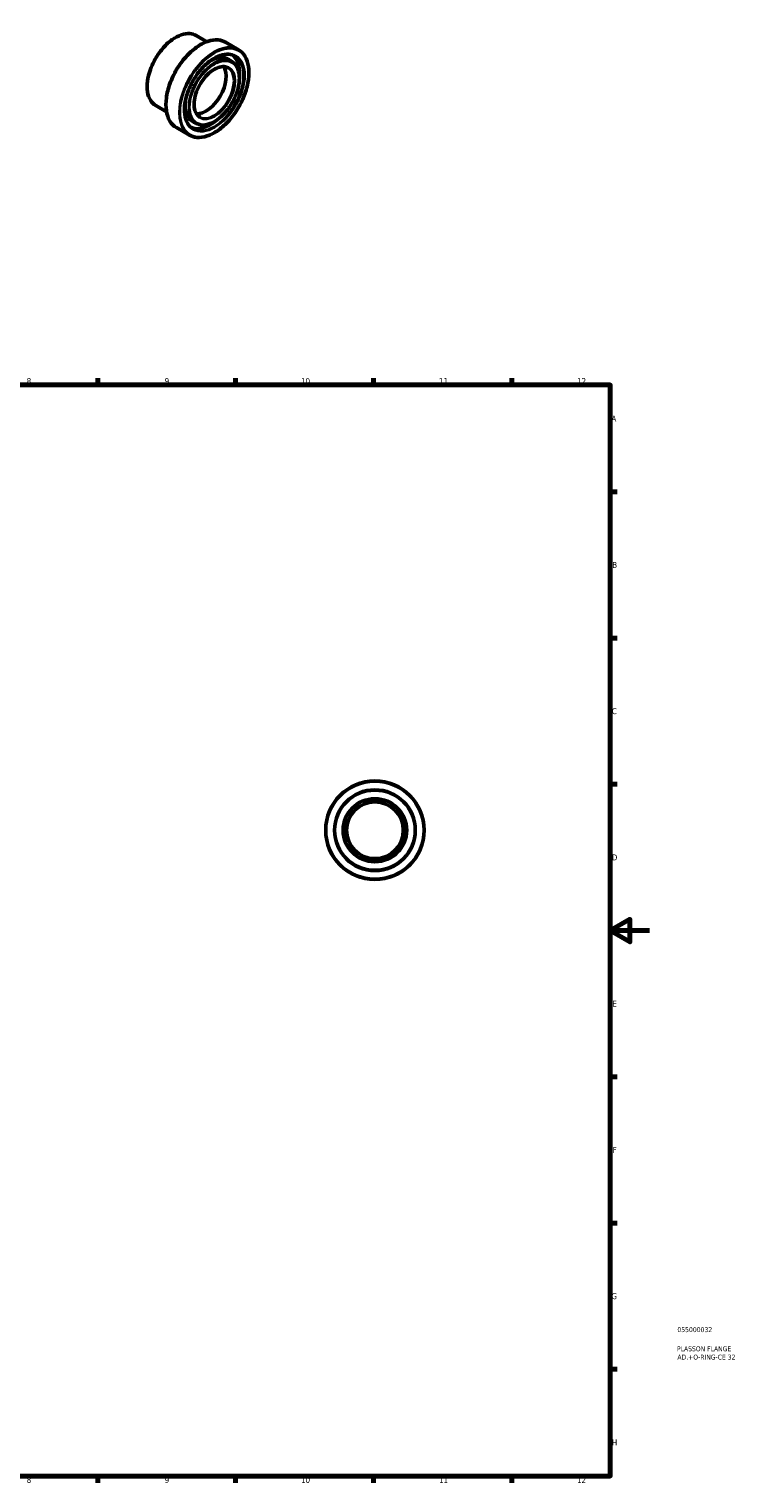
# Model space of a CAD drawing. Header units: millimetres. Extents: x -28 to 884, y -51 to 806.
# Tile 3 of 3: x 526 to 884, y 17 to 755. Entities that reach past the tile are written whole.
import ezdxf

# ---------------------------------------------------------------- set-up
doc = ezdxf.new("R2010")
doc.units = ezdxf.units.MM
for name, color, linetype, lineweight in [('Border (ANSI)', 7, 'Continuous', 70), ('Title (ISO)', 7, 'Continuous', 50), ('Visible (ANSI)', 7, 'Continuous', 50), ('Visible Narrow (ANSI)', 7, 'Continuous', 35)]:
    doc.layers.add(name, color=color, linetype=linetype, lineweight=lineweight)
doc.styles.add('Note Text (ANSI)', font='tahoma.ttf')
doc.styles.add('Note Text (ISO)', font='tahoma.ttf')

# ---------------------------------------------------------------- blocks, each defined once
blk = doc.blocks.new('Borders Default Border')
at = {"layer": 'Border (ANSI)'}
for p, q in [((560.67, 574), (560.67, 577.45)), ((630.75, 574), (630.75, 577.45)), ((700.83, 574), (700.83, 577.45)), ((770.92, 574), (770.92, 577.45)), ((821, 519.75), (824.45, 519.75)), ((821, 445.5), (824.45, 445.5)), ((821, 371.25), (824.45, 371.25)), ((821, 222.75), (824.45, 222.75)), ((821, 148.5), (824.45, 148.5)), ((821, 74.25), (824.45, 74.25)), ((560.67, 20), (560.67, 16.55)), ((630.75, 20), (630.75, 16.55)), ((700.83, 20), (700.83, 16.55)), ((770.92, 20), (770.92, 16.55))]:
    blk.add_line(p, q, dxfattribs=at)
at = {"layer": 'Border (ANSI)', "flags": 128}
for points in [[(20, 20), (20, 574), (821, 574), (821, 20), (20, 20)], [(841, 297), (821, 297), (831, 302.77), (831, 291.23), (821, 297)]]:
    blk.add_lwpolyline(points, dxfattribs=at)
at = {"layer": 'Border (ANSI)', "attachment_point": 7, "style": 'Note Text (ANSI)'}
for s, insert, char_height in [('8', (524.63, 574.33), 3.05), ('9', (594.7, 574.34), 3.05), ('10', (663.96, 574.34), 3.048), ('11', (734.04, 574.4), 3.048), ('12', (804.13, 574.4), 3.048), ('A', (821.63, 555.35), 3.05), ('B', (821.99, 481.1), 3.05), ('C', (821.8, 406.8), 3.05), ('D', (821.81, 332.6), 3.05), ('E', (822.05, 258.35), 3.05), ('F', (822.14, 184.1), 3.05), ('G', (821.66, 109.79), 3.05), ('H', (821.81, 35.6), 3.05), ('8', (524.63, 16.48), 3.05), ('9', (594.7, 16.49), 3.05), ('10', (663.96, 16.49), 3.048), ('11', (734.04, 16.55), 3.048), ('12', (804.13, 16.55), 3.048)]:
    blk.add_mtext(s, dxfattribs=dict(at, insert=insert, char_height=char_height))
blk = doc.blocks.new('Title Blocks ISO')
at = {"layer": 'Title (ISO)', "color": 232, "true_color": 0xca0064, "style": 'Note Text (ISO)'}
for tag, p in [('PART_NUMBER_001', (34.08, 73.13)), ('DESCRIPTION_001', (33.84, 63.4)), ('DESCRIPTION_002', (34.09, 59.18))]:
    blk.add_attdef(tag, p, '', height=2.5, dxfattribs=at)

msp = doc.modelspace()

# ---------------------------------------------------------------- linework, layer by layer
at = {"layer": 'Visible (ANSI)'}
for p, q in [((616.091, 748.246), (610.611, 751.401)), ((632.203, 744.16), (625.584, 747.971)), ((628.765, 738.189), (627.096, 739.15)), ((595.63, 712.716), (590.15, 715.871)), ((607.251, 700.831), (600.633, 704.642)), ((610.69, 706.802), (609.021, 707.763))]:
    msp.add_line(p, q, dxfattribs=at)
for radius in [25, 20.5, 16, 14.4]:
    msp.add_circle((701.464, 347.927), radius, dxfattribs=at)
msp.add_ellipse((615.711, 724.808), major_axis=(7.186, 12.479), ratio=0.5780931, start_param=3.4268485, end_param=5.9979294, dxfattribs=at)
for points, knots in [([(590.15, 715.871), (589.055, 716.502), (588.132, 717.43), (586.712, 719.79), (586.222, 721.231), (585.728, 724.492), (585.73, 726.316), (586.232, 730.152), (586.732, 732.162), (588.175, 736.161), (589.118, 738.15), (591.351, 741.908), (592.64, 743.677), (595.438, 746.819), (596.946, 748.191), (600.034, 750.399), (601.614, 751.234), (604.687, 752.273), (606.181, 752.479), (608.666, 752.247), (609.697, 751.927), (610.611, 751.401)], [3.9250571, 3.9250571, 3.9250571, 3.9250571, 4.2354808, 4.2354808, 4.5524187, 4.5524187, 4.8745996, 4.8745996, 5.1971548, 5.1971548, 5.5192667, 5.5192667, 5.8412119, 5.8412119, 6.1633782, 6.1633782, 6.4859848, 6.4859848, 6.8078324, 6.8078324, 7.0666498, 7.0666498, 7.0666498, 7.0666498]), ([(600.633, 704.642), (599.297, 705.412), (598.172, 706.545), (596.446, 709.429), (595.852, 711.19), (595.258, 715.169), (595.265, 717.394), (595.884, 722.069), (596.496, 724.52), (598.26, 729.395), (599.412, 731.82), (602.137, 736.402), (603.71, 738.558), (607.123, 742.387), (608.962, 744.058), (612.724, 746.747), (614.647, 747.764), (618.385, 749.028), (620.201, 749.278), (623.22, 748.999), (624.474, 748.611), (625.584, 747.971)], [3.9250571, 3.9250571, 3.9250571, 3.9250571, 4.2371505, 4.2371505, 4.5546889, 4.5546889, 4.8764946, 4.8764946, 5.1985856, 5.1985856, 5.5203129, 5.5203129, 5.8419048, 5.8419048, 6.1636786, 6.1636786, 6.4858145, 6.4858145, 6.8073398, 6.8073398, 7.0666498, 7.0666498, 7.0666498, 7.0666498]), ([(609.103, 704.046), (607.965, 704.701), (607.013, 705.684), (605.595, 708.198), (605.12, 709.717), (604.689, 713.131), (604.727, 715.019), (605.307, 718.988), (605.85, 721.067), (607.388, 725.207), (608.384, 727.267), (610.729, 731.156), (612.078, 732.985), (614.988, 736.222), (616.55, 737.631), (619.721, 739.887), (621.331, 740.734), (624.434, 741.789), (625.926, 741.997), (628.407, 741.786), (629.44, 741.47), (630.351, 740.945)], [3.9250571, 3.9250571, 3.9250571, 3.9250571, 4.2550096, 4.2550096, 4.5772625, 4.5772625, 4.8949711, 4.8949711, 5.2125679, 5.2125679, 5.5305911, 5.5305911, 5.8487572, 5.8487572, 6.1667031, 6.1667031, 6.4842136, 6.4842136, 6.802309, 6.802309, 7.0666498, 7.0666498, 7.0666498, 7.0666498]), ([(632.203, 744.16), (633.539, 743.391), (634.664, 742.257), (636.39, 739.373), (636.983, 737.613), (637.578, 733.633), (637.57, 731.409), (636.952, 726.733), (636.34, 724.283), (634.575, 719.407), (633.424, 716.982), (630.699, 712.401), (629.125, 710.244), (625.713, 706.416), (623.874, 704.744), (620.111, 702.055), (618.188, 701.039), (614.45, 699.774), (612.635, 699.524), (609.615, 699.804), (608.361, 700.192), (607.251, 700.831)], [0.7834645, 0.7834645, 0.7834645, 0.7834645, 1.0955579, 1.0955579, 1.4130963, 1.4130963, 1.734902, 1.734902, 2.056993, 2.056993, 2.3787202, 2.3787202, 2.7003122, 2.7003122, 3.022086, 3.022086, 3.3442218, 3.3442218, 3.6657472, 3.6657472, 3.9250571, 3.9250571, 3.9250571, 3.9250571]), ([(628.765, 738.189), (629.733, 737.632), (630.548, 736.813), (631.806, 734.732), (632.24, 733.46), (632.682, 730.582), (632.681, 728.969), (632.241, 725.58), (631.801, 723.804), (630.529, 720.27), (629.697, 718.513), (627.726, 715.192), (626.588, 713.629), (624.116, 710.852), (622.784, 709.639), (620.053, 707.686), (618.656, 706.947), (615.936, 706.028), (614.613, 705.846), (612.412, 706.053), (611.499, 706.336), (610.69, 706.802)], [0.7834645, 0.7834645, 0.7834645, 0.7834645, 1.0926786, 1.0926786, 1.4091634, 1.4091634, 1.7316141, 1.7316141, 2.0545107, 2.0545107, 2.3769059, 2.3769059, 2.699111, 2.699111, 3.0215657, 3.0215657, 3.3445179, 3.3445179, 3.6665987, 3.6665987, 3.9250571, 3.9250571, 3.9250571, 3.9250571]), ([(612.541, 710.017), (611.771, 710.46), (611.128, 711.128), (610.179, 712.84), (609.863, 713.87), (609.585, 716.183), (609.616, 717.459), (610.018, 720.14), (610.388, 721.545), (611.435, 724.344), (612.111, 725.736), (613.702, 728.365), (614.615, 729.6), (616.585, 731.786), (617.64, 732.736), (619.78, 734.256), (620.864, 734.825), (622.948, 735.536), (623.948, 735.675), (625.611, 735.537), (626.303, 735.326), (626.913, 734.974)], [3.9250571, 3.9250571, 3.9250571, 3.9250571, 4.2600455, 4.2600455, 4.583107, 4.583107, 4.8996668, 4.8996668, 5.2161348, 5.2161348, 5.5332313, 5.5332313, 5.850533, 5.850533, 6.1675067, 6.1675067, 6.4838334, 6.4838334, 6.8009773, 6.8009773, 7.0666498, 7.0666498, 7.0666498, 7.0666498])]:
    msp.add_open_spline(points, degree=3, knots=knots, dxfattribs=at)
at = {"layer": 'Visible Narrow (ANSI)'}
for radius in [24.68, 20.18, 16.32]:
    msp.add_circle((701.464, 347.927), radius, dxfattribs=at)
for centre, major_axis, start_param, end_param in [((600.381, 733.636), (-10.23, -17.765), 3.1415927, 6.2831853), ((613.109, 726.307), (-12.476, -21.665), 3.1415927, 6.2831853), ((619.727, 722.495), (12.476, 21.665), 0, 3.1415927), ((619.727, 722.495), (9.037, 15.694), 0, 3.1415927), ((619.727, 722.495), (10.624, 18.45), 3.1415927, 6.2831853), ((618.058, 723.456), (9.037, 15.694), 0, 1.0669584), ((617.832, 723.587), (9.197, 15.971), 6.0965655, 7.0124841), ((617.832, 723.587), (10.465, 18.172), 5.4088851, 6.2757107), ((618.058, 723.456), (10.624, 18.45), 5.1328002, 6.204279), ((619.727, 722.495), (7.186, 12.479), 3.1415927, 6.2831853), ((618.058, 723.456), (-9.037, -15.694), 5.2162269, 6.2831853), ((617.832, 723.587), (-9.197, -15.971), 5.5538865, 6.4698051), ((618.058, 723.456), (-10.624, -18.45), 0.0789063, 1.1503851), ((617.832, 723.587), (-10.465, -18.172), 0.0074746, 0.8743002)]:
    msp.add_ellipse(centre, major_axis=major_axis, ratio=0.5780931, start_param=start_param, end_param=end_param, dxfattribs=at)
for major_axis in [(-12.316, -21.387), (-10.784, -18.727), (-8.878, -15.417), (-7.346, -12.756)]:
    msp.add_ellipse((619.953, 722.365), major_axis=major_axis, ratio=0.5780931, dxfattribs=at)

# ---------------------------------------------------------------- block references
msp.add_blockref('Borders Default Border', (0, 0))
msp.add_blockref('Title Blocks ISO', (821, 20)).add_auto_attribs({'PART_NUMBER_001': '055000032', 'DESCRIPTION_001': 'PLASSON FLANGE', 'DESCRIPTION_002': 'AD.+O-RING-CE 32'})

doc.saveas('drawing.dxf')
